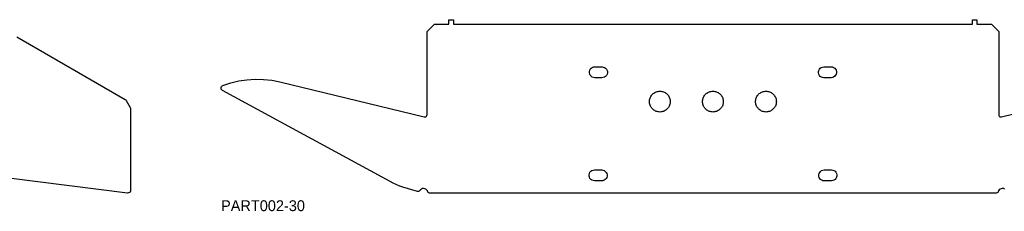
# Model space of a CAD drawing. Header units: millimetres. Extents: x 0 to 7985, y -20 to 1906.
# Tile 4 of 14: x 910 to 1999, y -20 to 192. Entities that reach past the tile are written whole.
import ezdxf

# ---------------------------------------------------------------- set-up
doc = ezdxf.new("R2010")
doc.units = ezdxf.units.MM
for name, color, linetype in [('LABEL', 7, 'Continuous'), ('PART001-10', 7, 'Continuous'), ('PART002-30', 7, 'Continuous')]:
    doc.layers.add(name, color=color, linetype=linetype)

msp = doc.modelspace()

# ---------------------------------------------------------------- linework, layer by layer
at = {"layer": 'PART001-10'}
msp.add_lwpolyline([(906.4832, 172.8203), (1026.5997, 103.471), (1027.221, 102.9942), (1027.6978, 102.3729), (1032.0901, 94.7652), (1032.3898, 94.0417), (1032.492, 93.2652), (1032.492, 2.9766), (1032.3211, 1.9784), (1031.8278, 1.094), (1031.3765, 0.6959), (1029.1175, 0), (733.8965, 37.1456)], dxfattribs=at)
at = {"layer": 'PART002-30'}
msp.add_lwpolyline([(1998.9987, 4.4078), (1997.8191, 4.8585), (1996.5642, 4.9994), (1995.314, 4.8213), (1994.1483, 4.3357), (1993.1414, 3.5736), (1992.3576, 2.5834), (1991.8468, 1.4285), (1991.4381, 0.6861), (1990.7585, 0.1795), (1989.9302, 0), (1363.0656, 0), (1362.2373, 0.1795), (1361.5577, 0.6861), (1361.149, 1.4285), (1360.6382, 2.5834), (1359.8544, 3.5736), (1358.8475, 4.3357), (1357.6818, 4.8213), (1356.4316, 4.9994), (1355.1767, 4.8585), (1353.9971, 4.4078), (1352.968, 3.6758), (1352.1551, 2.7094), (1351.5554, 2.1106), (1350.7614, 1.8139), (1349.9159, 1.8727), (1333.5907, 6.6191), (1330.2026, 7.7366), (1326.9028, 9.093), (1323.7082, 10.6812), (1134.0476, 113.5654), (1133.2789, 114.1619), (1132.7416, 114.973), (1132.492, 115.9134), (1132.5566, 116.8842), (1132.9284, 117.7833), (1133.5684, 118.5161), (1134.4092, 119.0056), (1143.1146, 121.9028), (1152.0367, 124.0413), (1161.1096, 125.4052), (1170.2661, 125.9846), (1179.4385, 125.775), (1188.559, 124.7781), (1197.5601, 123.0012), (1357.2396, 84.2774), (1358.1519, 84.2253), (1359.0237, 84.4994), (1359.742, 85.0644), (1360.2139, 85.8469), (1360.3782, 86.7458), (1360.3782, 178.8158), (1368.3782, 186.8158), (1384.4973, 186.8158), (1384.4973, 191.8158), (1389.4973, 191.8158), (1389.4973, 186.8158), (1963.4985, 186.8158), (1963.4985, 191.8158), (1968.4985, 191.8158), (1968.4985, 186.8158), (1984.6176, 186.8158), (1992.6176, 178.8158), (1992.6176, 86.7458), (1992.7819, 85.8469), (1993.2538, 85.0644), (1993.9721, 84.4994), (1994.8438, 84.2253), (1995.7562, 84.2774), (2155.4357, 123.0012)], dxfattribs=at)
for points in [[(1545.7903, 127.6393), (1544.3551, 127.8186), (1543.0044, 128.3362), (1541.8168, 129.1619), (1540.8614, 130.2479), (1540.1937, 131.531), (1539.8524, 132.9366), (1539.8574, 134.383), (1540.2084, 135.7862), (1540.885, 137.0647), (1541.8479, 138.144), (1543.0411, 138.9616), (1544.3953, 139.4698), (1545.8318, 139.6392), (1553.8318, 139.6116), (1555.267, 139.4323), (1556.6177, 138.9147), (1557.8053, 138.0889), (1558.7607, 137.0029), (1559.4284, 135.7198), (1559.7697, 134.3142), (1559.7647, 132.8678), (1559.4137, 131.4646), (1558.7371, 130.1862), (1557.7742, 129.1068), (1556.581, 128.2893), (1555.2268, 127.781), (1553.7903, 127.6116)], [(1799.2055, 127.6116), (1797.769, 127.781), (1796.4148, 128.2893), (1795.2216, 129.1068), (1794.2587, 130.1862), (1793.5821, 131.4646), (1793.2311, 132.8678), (1793.2261, 134.3142), (1793.5674, 135.7198), (1794.2351, 137.0029), (1795.1905, 138.0889), (1796.3781, 138.9147), (1797.7288, 139.4323), (1799.164, 139.6116), (1807.164, 139.6392), (1808.6005, 139.4698), (1809.9547, 138.9616), (1811.1479, 138.144), (1812.1108, 137.0647), (1812.7874, 135.7862), (1813.1384, 134.383), (1813.1434, 132.9366), (1812.8021, 131.531), (1812.1344, 130.2479), (1811.179, 129.1619), (1809.9914, 128.3362), (1808.6407, 127.8186), (1807.2055, 127.6393)], [(1629.2874, 100.1683), (1629.1565, 99.1737), (1628.9393, 98.1942), (1628.6376, 97.2374), (1628.2537, 96.3105), (1627.7905, 95.4206), (1627.2514, 94.5745), (1626.6407, 93.7785), (1625.9629, 93.0389), (1625.2232, 92.3611), (1624.4273, 91.7504), (1623.5812, 91.2113), (1622.6913, 90.7481), (1621.7644, 90.3641), (1620.8076, 90.0625), (1619.8281, 89.8453), (1618.8335, 89.7144), (1617.8312, 89.6706), (1616.8289, 89.7144), (1615.8342, 89.8453), (1614.8547, 90.0625), (1613.8979, 90.3641), (1612.9711, 90.7481), (1612.0812, 91.2113), (1611.235, 91.7504), (1610.4391, 92.3611), (1609.6994, 93.0389), (1609.0217, 93.7785), (1608.4109, 94.5745), (1607.8719, 95.4206), (1607.4086, 96.3105), (1607.0247, 97.2374), (1606.723, 98.1942), (1606.5059, 99.1737), (1606.3749, 100.1683), (1606.3312, 101.1706), (1606.3749, 102.1729), (1606.5059, 103.1676), (1606.723, 104.147), (1607.0247, 105.1038), (1607.4086, 106.0307), (1607.8719, 106.9206), (1608.4109, 107.7667), (1609.0217, 108.5627), (1609.6994, 109.3023), (1610.4391, 109.9801), (1611.235, 110.5909), (1612.0812, 111.1299), (1612.9711, 111.5931), (1613.8979, 111.9771), (1614.8547, 112.2788), (1615.8342, 112.4959), (1616.8289, 112.6268), (1617.8312, 112.6706), (1618.8335, 112.6268), (1619.8281, 112.4959), (1620.8076, 112.2788), (1621.7644, 111.9771), (1622.6913, 111.5931), (1623.5812, 111.1299), (1624.4273, 110.5909), (1625.2232, 109.9801), (1625.9629, 109.3023), (1626.6407, 108.5627), (1627.2514, 107.7667), (1627.7905, 106.9206), (1628.2537, 106.0307), (1628.6376, 105.1038), (1628.9393, 104.147), (1629.1565, 103.1676), (1629.2874, 102.1729), (1629.3312, 101.1706)], [(1687.9541, 100.1683), (1687.8232, 99.1737), (1687.606, 98.1942), (1687.3044, 97.2374), (1686.9204, 96.3105), (1686.4572, 95.4206), (1685.9181, 94.5745), (1685.3074, 93.7785), (1684.6296, 93.0389), (1683.89, 92.3611), (1683.094, 91.7504), (1682.2479, 91.2113), (1681.358, 90.7481), (1680.4311, 90.3641), (1679.4743, 90.0625), (1678.4949, 89.8453), (1677.5002, 89.7144), (1676.4979, 89.6706), (1675.4956, 89.7144), (1674.5009, 89.8453), (1673.5215, 90.0625), (1672.5647, 90.3641), (1671.6378, 90.7481), (1670.7479, 91.2113), (1669.9018, 91.7504), (1669.1058, 92.3611), (1668.3662, 93.0389), (1667.6884, 93.7785), (1667.0777, 94.5745), (1666.5386, 95.4206), (1666.0754, 96.3105), (1665.6914, 97.2374), (1665.3898, 98.1942), (1665.1726, 99.1737), (1665.0417, 100.1683), (1664.9979, 101.1706), (1665.0417, 102.1729), (1665.1726, 103.1676), (1665.3898, 104.147), (1665.6914, 105.1038), (1666.0754, 106.0307), (1666.5386, 106.9206), (1667.0777, 107.7667), (1667.6884, 108.5627), (1668.3662, 109.3023), (1669.1058, 109.9801), (1669.9018, 110.5909), (1670.7479, 111.1299), (1671.6378, 111.5931), (1672.5647, 111.9771), (1673.5215, 112.2788), (1674.5009, 112.4959), (1675.4956, 112.6268), (1676.4979, 112.6706), (1677.5002, 112.6268), (1678.4949, 112.4959), (1679.4743, 112.2788), (1680.4311, 111.9771), (1681.358, 111.5931), (1682.2479, 111.1299), (1683.094, 110.5909), (1683.89, 109.9801), (1684.6296, 109.3023), (1685.3074, 108.5627), (1685.9181, 107.7667), (1686.4572, 106.9206), (1686.9204, 106.0307), (1687.3044, 105.1038), (1687.606, 104.147), (1687.8232, 103.1676), (1687.9541, 102.1729), (1687.9979, 101.1706)], [(1746.6209, 100.1683), (1746.4899, 99.1737), (1746.2728, 98.1942), (1745.9711, 97.2374), (1745.5872, 96.3105), (1745.1239, 95.4206), (1744.5849, 94.5745), (1743.9741, 93.7785), (1743.2964, 93.0389), (1742.5567, 92.3611), (1741.7608, 91.7504), (1740.9146, 91.2113), (1740.0247, 90.7481), (1739.0979, 90.3641), (1738.1411, 90.0625), (1737.1616, 89.8453), (1736.1669, 89.7144), (1735.1646, 89.6706), (1734.1623, 89.7144), (1733.1677, 89.8453), (1732.1882, 90.0625), (1731.2314, 90.3641), (1730.3045, 90.7481), (1729.4146, 91.2113), (1728.5685, 91.7504), (1727.7726, 92.3611), (1727.0329, 93.0389), (1726.3551, 93.7785), (1725.7444, 94.5745), (1725.2053, 95.4206), (1724.7421, 96.3105), (1724.3582, 97.2374), (1724.0565, 98.1942), (1723.8393, 99.1737), (1723.7084, 100.1683), (1723.6646, 101.1706), (1723.7084, 102.1729), (1723.8393, 103.1676), (1724.0565, 104.147), (1724.3582, 105.1038), (1724.7421, 106.0307), (1725.2053, 106.9206), (1725.7444, 107.7667), (1726.3551, 108.5627), (1727.0329, 109.3023), (1727.7726, 109.9801), (1728.5685, 110.5909), (1729.4146, 111.1299), (1730.3045, 111.5931), (1731.2314, 111.9771), (1732.1882, 112.2788), (1733.1677, 112.4959), (1734.1623, 112.6268), (1735.1646, 112.6706), (1736.1669, 112.6268), (1737.1616, 112.4959), (1738.1411, 112.2788), (1739.0979, 111.9771), (1740.0247, 111.5931), (1740.9146, 111.1299), (1741.7608, 110.5909), (1742.5567, 109.9801), (1743.2964, 109.3023), (1743.9741, 108.5627), (1744.5849, 107.7667), (1745.1239, 106.9206), (1745.5872, 106.0307), (1745.9711, 105.1038), (1746.2728, 104.147), (1746.4899, 103.1676), (1746.6209, 102.1729), (1746.6646, 101.1706)], [(1545.4227, 13.5409), (1543.9874, 13.7202), (1542.6367, 14.2378), (1541.4492, 15.0636), (1540.4938, 16.1495), (1539.826, 17.4326), (1539.4847, 18.8382), (1539.4897, 20.2846), (1539.8407, 21.6879), (1540.5173, 22.9663), (1541.4802, 24.0456), (1542.6735, 24.8632), (1544.0277, 25.3714), (1545.4641, 25.5408), (1553.4641, 25.5132), (1554.8994, 25.3339), (1556.25, 24.8163), (1557.4376, 23.9905), (1558.393, 22.9045), (1559.0608, 21.6214), (1559.4021, 20.2158), (1559.3971, 18.7694), (1559.0461, 17.3662), (1558.3695, 16.0878), (1557.4066, 15.0084), (1556.2133, 14.1909), (1554.8591, 13.6826), (1553.4226, 13.5132)], [(1799.5732, 13.5132), (1798.1367, 13.6826), (1796.7825, 14.1909), (1795.5892, 15.0084), (1794.6263, 16.0878), (1793.9497, 17.3662), (1793.5987, 18.7694), (1793.5937, 20.2158), (1793.935, 21.6214), (1794.6028, 22.9045), (1795.5582, 23.9905), (1796.7458, 24.8163), (1798.0964, 25.3339), (1799.5317, 25.5132), (1807.5317, 25.5408), (1808.9681, 25.3714), (1810.3224, 24.8632), (1811.5156, 24.0456), (1812.4785, 22.9663), (1813.1551, 21.6879), (1813.5061, 20.2846), (1813.5111, 18.8382), (1813.1698, 17.4326), (1812.502, 16.1495), (1811.5466, 15.0636), (1810.3591, 14.2378), (1809.0084, 13.7202), (1807.5731, 13.5409)]]:
    msp.add_lwpolyline(points, close=True, dxfattribs=at)

# ---------------------------------------------------------------- texts
at = {"layer": 'LABEL'}
msp.add_text('PART002-30', height=12, dxfattribs=at).set_placement((1132.492, -20))

doc.saveas('drawing.dxf')
